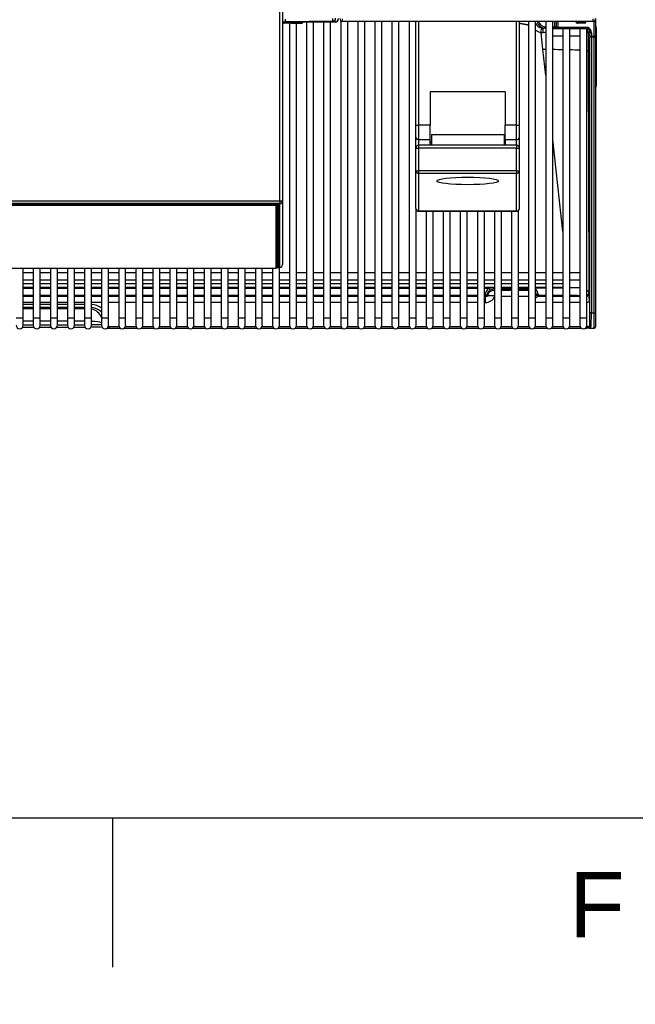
# Model space of a CAD drawing. Header units: millimetres. Extents: x -40 to 419, y 0 to 295.
# Tile 3 of 40: x 100 to 133, y 0 to 53. Entities that reach past the tile are written whole.
import ezdxf
from ezdxf import colors
from ezdxf.entities.mleader import LeaderData, LeaderLine
from ezdxf.math import Vec2, Vec3

# ---------------------------------------------------------------- set-up
doc = ezdxf.new("R2010")
doc.units = ezdxf.units.MM
for name, color, linetype in [('BW4_CTMPLUS_HEER', 7, 'Continuous'), ('Cartouche', 7, 'Continuous'), ('Marges', 7, 'Continuous'), ('Standard', 7, 'Continuous')]:
    doc.layers.add(name, color=color, linetype=linetype)

# ---------------------------------------------------------------- blocks, each defined once
blk = doc.blocks.new('SE3')
at = {"layer": 'BW4_CTMPLUS_HEER', "color": 7, "linetype": 'Continuous'}
for p, q in [((113.971, 43.083), (113.971, 54.928)), ((114.121, 55.123), (114.121, 43.088)), ((117.346, 52.714), (117.346, 52.843)), ((130.771, 52.843), (130.771, 52.714)), ((130.921, 52.864), (130.921, 52.758)), ((114.121, 52.684), (116.944, 52.684)), ((114.691, 52.611), (114.121, 52.611)), ((116.823, 52.731), (114.268, 52.686)), ((114.497, 52.611), (114.497, 36.791)), ((114.872, 36.791), (114.872, 52.612)), ((115.17, 52.684), (115.17, 52.62)), ((115.239, 52.672), (115.17, 52.62)), ((115.239, 52.672), (115.239, 52.684)), ((115.314, 52.684), (115.314, 52.673)), ((116.945, 52.673), (115.314, 52.673)), ((115.414, 52.673), (115.414, 36.791)), ((115.789, 36.791), (115.789, 52.673)), ((116.33, 52.673), (116.33, 36.791)), ((116.705, 36.791), (116.705, 52.673)), ((116.944, 52.684), (116.944, 52.795)), ((117.247, 52.751), (117.247, 36.791)), ((130.771, 52.714), (117.346, 52.714)), ((117.622, 36.791), (117.622, 52.714)), ((118.163, 52.714), (118.163, 36.791)), ((118.538, 36.791), (118.538, 52.714)), ((119.08, 52.714), (119.08, 36.791)), ((119.455, 36.791), (119.455, 52.714)), ((119.996, 52.714), (119.996, 36.791)), ((120.371, 36.791), (120.371, 52.714)), ((120.913, 52.714), (120.913, 36.791)), ((121.283, 47.154), (121.283, 52.714)), ((121.433, 47.148), (121.433, 52.714)), ((126.683, 47.148), (126.683, 52.714)), ((126.833, 47.154), (126.833, 52.714)), ((127.328, 52.714), (127.328, 36.791)), ((127.703, 36.791), (127.703, 52.714)), ((128.031, 52.361), (128.11, 52.354)), ((128.218, 52.354), (128.11, 52.354)), ((128.218, 52.354), (128.218, 52.429)), ((128.218, 52.429), (128.245, 52.429)), ((128.245, 52.354), (128.218, 52.354)), ((128.245, 52.714), (128.245, 36.791)), ((128.62, 36.791), (128.62, 52.714)), ((128.62, 52.429), (128.734, 52.429)), ((128.734, 52.354), (128.62, 52.354)), ((129.161, 52.316), (128.62, 52.316)), ((128.734, 52.429), (128.734, 52.714)), ((128.734, 52.429), (128.809, 52.429)), ((128.734, 52.429), (128.734, 52.354)), ((128.734, 52.354), (128.884, 52.354)), ((128.809, 52.714), (128.809, 52.429)), ((128.809, 52.429), (128.814, 52.429)), ((128.814, 52.429), (128.818, 52.714)), ((128.889, 52.354), (128.884, 52.354)), ((128.893, 52.702), (128.889, 52.401)), ((128.889, 52.354), (128.889, 52.401)), ((128.889, 52.401), (130.4, 52.401)), ((130.4, 52.354), (128.889, 52.354)), ((129.85, 52.702), (128.893, 52.702)), ((129.536, 52.316), (129.161, 52.316)), ((129.161, 52.316), (129.161, 36.791)), ((129.536, 36.791), (129.536, 52.316)), ((130.078, 52.316), (129.536, 52.316)), ((129.976, 52.699), (129.968, 52.672)), ((129.968, 52.672), (130.313, 52.673)), ((130.314, 52.611), (129.968, 52.611)), ((130.453, 52.316), (130.078, 52.316)), ((130.078, 52.316), (130.078, 36.791)), ((130.088, 52.714), (130.088, 52.699)), ((130.313, 52.673), (130.306, 52.699)), ((130.314, 52.709), (130.334, 52.709)), ((130.4, 52.354), (130.4, 52.401)), ((130.846, 52.702), (130.404, 52.702)), ((130.404, 52.702), (130.404, 52.697)), ((130.453, 36.791), (130.453, 52.316)), ((130.846, 52.702), (130.846, 52.734)), ((130.846, 51.921), (130.846, 52.702)), ((130.921, 52.758), (130.877, 52.758)), ((130.921, 52.73), (130.921, 52.758)), ((130.921, 52.73), (130.921, 51.949)), ((130.921, 52.364), (130.952, 52.364)), ((130.952, 52.364), (130.952, 49.258)), ((128.092, 51.201), (127.991, 52.12)), ((128.62, 51.941), (129.161, 51.941)), ((129.536, 51.941), (130.078, 51.941)), ((130.523, 52.129), (130.526, 51.117)), ((130.523, 52.129), (130.621, 52.129)), ((130.618, 37.082), (130.618, 51.864)), ((130.693, 51.864), (130.618, 51.864)), ((130.619, 51.949), (130.621, 52.129)), ((130.693, 51.864), (130.694, 51.921)), ((130.846, 51.864), (130.693, 51.864)), ((130.693, 51.864), (130.693, 37.082)), ((130.696, 52.101), (130.694, 51.921)), ((130.694, 51.921), (130.846, 51.921)), ((130.846, 51.864), (130.846, 51.921)), ((130.846, 51.864), (130.921, 51.864)), ((130.846, 37.082), (130.846, 51.864)), ((130.921, 51.949), (130.921, 51.864)), ((130.921, 51.864), (130.921, 37.082)), ((128.245, 49.806), (128.092, 51.201)), ((130.526, 51.118), (130.517, 51.126)), ((130.526, 51.117), (130.526, 51.118)), ((130.526, 51.117), (130.563, 38.165)), ((130.952, 49.258), (130.921, 49.258)), ((122.048, 48.93), (122.048, 47.148)), ((126.068, 48.93), (122.048, 48.93)), ((126.068, 48.93), (126.068, 47.148)), ((121.283, 46.5), (121.283, 47.154)), ((122.048, 47.148), (121.433, 47.148)), ((121.433, 46.364), (121.433, 47.148)), ((122.048, 46.364), (122.048, 47.148)), ((126.683, 47.148), (126.068, 47.148)), ((126.068, 46.364), (126.068, 47.148)), ((126.683, 46.364), (126.683, 47.148)), ((126.833, 46.5), (126.833, 47.154)), ((121.283, 45.924), (121.283, 46.5)), ((122.108, 46.644), (126.008, 46.644)), ((122.108, 46.644), (122.108, 46.074)), ((126.008, 46.644), (126.008, 46.074)), ((126.833, 45.924), (126.833, 46.5)), ((122.048, 46.364), (121.433, 46.364)), ((121.433, 46.074), (121.433, 46.364)), ((121.433, 45.919), (121.433, 46.074)), ((126.683, 46.074), (121.433, 46.074)), ((122.048, 46.074), (122.048, 46.364)), ((126.683, 46.364), (126.068, 46.364)), ((126.068, 46.364), (126.068, 46.074)), ((126.683, 46.074), (126.683, 46.364)), ((126.683, 46.074), (126.683, 45.919)), ((129.161, 41.438), (128.62, 46.382)), ((121.283, 44.71), (121.283, 45.924)), ((126.683, 45.919), (121.433, 45.919)), ((121.433, 44.705), (121.433, 45.919)), ((126.683, 44.705), (126.683, 45.919)), ((126.833, 44.71), (126.833, 45.924)), ((121.283, 42.683), (121.283, 44.71)), ((126.683, 44.705), (121.433, 44.705)), ((121.433, 44.561), (121.433, 44.705)), ((126.683, 44.561), (121.433, 44.561)), ((121.433, 42.535), (121.433, 44.561)), ((126.683, 44.705), (126.683, 44.561)), ((126.683, 42.535), (126.683, 44.561)), ((126.833, 42.683), (126.833, 44.71)), ((72.271, 43.083), (113.971, 43.083)), ((113.971, 42.939), (72.271, 42.939)), ((72.383, 42.934), (113.859, 42.934)), ((72.466, 42.927), (113.776, 42.927)), ((113.776, 42.843), (72.466, 42.843)), ((113.776, 42.927), (113.776, 42.934)), ((113.776, 42.927), (113.813, 42.885)), ((113.813, 42.885), (113.776, 42.843)), ((113.776, 39.472), (113.776, 42.843)), ((113.813, 42.885), (113.851, 42.917)), ((113.851, 42.934), (113.851, 42.917)), ((113.851, 42.917), (113.851, 39.546)), ((113.852, 40.027), (113.852, 42.934)), ((113.897, 42.949), (113.897, 39.983)), ((113.904, 39.578), (113.904, 42.967)), ((113.949, 42.923), (113.949, 39.535)), ((113.971, 43.083), (113.971, 42.939)), ((113.971, 39.521), (113.971, 42.939)), ((114.121, 43.088), (114.121, 39.67)), ((121.288, 36.791), (121.288, 42.647)), ((126.683, 42.535), (121.433, 42.535)), ((121.433, 42.535), (121.433, 42.533)), ((121.433, 42.533), (126.683, 42.533)), ((121.829, 42.533), (121.829, 36.791)), ((122.204, 36.791), (122.204, 42.533)), ((122.746, 42.533), (122.746, 36.791)), ((123.121, 36.791), (123.121, 42.533)), ((123.662, 42.533), (123.662, 36.791)), ((124.037, 36.791), (124.037, 42.533)), ((124.579, 42.533), (124.579, 36.791)), ((124.954, 36.791), (124.954, 42.533)), ((125.495, 42.533), (125.495, 36.791)), ((125.87, 36.791), (125.87, 42.533)), ((126.412, 42.533), (126.412, 36.791)), ((126.683, 42.533), (126.683, 42.535)), ((126.787, 36.791), (126.787, 42.575)), ((113.851, 40.027), (113.852, 40.027)), ((113.852, 39.977), (113.851, 39.977)), ((113.852, 39.977), (113.852, 40.027)), ((113.859, 39.573), (113.852, 39.977)), ((113.897, 39.983), (113.904, 39.578)), ((72.466, 39.472), (113.776, 39.472)), ((100.208, 36.791), (100.208, 39.472)), ((100.75, 39.221), (100.208, 39.221)), ((100.75, 39.472), (100.75, 36.791)), ((101.125, 36.791), (101.125, 39.472)), ((101.666, 39.221), (101.125, 39.221)), ((101.666, 39.472), (101.666, 36.791)), ((102.041, 36.791), (102.041, 39.472)), ((102.583, 39.221), (102.041, 39.221)), ((102.583, 39.472), (102.583, 36.791)), ((102.958, 36.791), (102.958, 39.472)), ((103.499, 39.221), (102.958, 39.221)), ((103.499, 39.472), (103.499, 36.791)), ((103.874, 36.791), (103.874, 39.472)), ((104.416, 39.221), (103.874, 39.221)), ((104.416, 39.472), (104.416, 36.791)), ((104.791, 36.791), (104.791, 39.472)), ((105.332, 39.221), (104.791, 39.221)), ((105.332, 39.472), (105.332, 36.791)), ((105.707, 36.791), (105.707, 39.472)), ((106.249, 39.221), (105.707, 39.221)), ((106.249, 39.472), (106.249, 36.791)), ((106.624, 36.791), (106.624, 39.472)), ((107.165, 39.221), (106.624, 39.221)), ((107.165, 39.472), (107.165, 36.791)), ((107.54, 36.791), (107.54, 39.472)), ((108.082, 39.221), (107.54, 39.221)), ((108.082, 39.472), (108.082, 36.791)), ((108.457, 36.791), (108.457, 39.472)), ((108.998, 39.221), (108.457, 39.221)), ((108.998, 39.472), (108.998, 36.791)), ((109.373, 36.791), (109.373, 39.472)), ((109.915, 39.221), (109.373, 39.221)), ((109.915, 39.472), (109.915, 36.791)), ((110.29, 36.791), (110.29, 39.472)), ((110.831, 39.221), (110.29, 39.221)), ((110.831, 39.472), (110.831, 36.791)), ((111.206, 36.791), (111.206, 39.472)), ((111.748, 39.221), (111.206, 39.221)), ((111.748, 39.472), (111.748, 36.791)), ((112.123, 36.791), (112.123, 39.472)), ((112.664, 39.221), (112.123, 39.221)), ((112.664, 39.472), (112.664, 36.791)), ((113.039, 36.791), (113.039, 39.472)), ((113.581, 39.221), (113.039, 39.221)), ((113.581, 39.472), (113.581, 36.791)), ((113.813, 39.505), (113.776, 39.472)), ((113.851, 39.546), (113.813, 39.505)), ((113.827, 39.52), (113.971, 39.52)), ((113.828, 39.521), (113.971, 39.521)), ((113.859, 39.524), (113.83, 39.524)), ((113.851, 39.573), (113.859, 39.573)), ((113.859, 39.524), (113.859, 39.573)), ((113.956, 36.791), (113.956, 39.52)), ((114.497, 39.221), (113.956, 39.221)), ((113.971, 39.52), (113.971, 39.521)), ((115.414, 39.221), (114.872, 39.221)), ((116.33, 39.221), (115.789, 39.221)), ((117.247, 39.221), (116.705, 39.221)), ((118.163, 39.221), (117.622, 39.221)), ((119.08, 39.221), (118.538, 39.221)), ((119.996, 39.221), (119.455, 39.221)), ((120.913, 39.221), (120.371, 39.221)), ((121.829, 39.221), (121.288, 39.221)), ((122.746, 39.221), (122.204, 39.221)), ((123.662, 39.221), (123.121, 39.221)), ((124.579, 39.221), (124.037, 39.221)), ((125.495, 39.221), (124.954, 39.221)), ((126.412, 39.221), (125.87, 39.221)), ((127.328, 39.221), (126.787, 39.221)), ((128.245, 39.221), (127.703, 39.221)), ((129.161, 39.221), (128.62, 39.221)), ((130.078, 39.221), (129.536, 39.221)), ((100.208, 38.846), (100.75, 38.846)), ((100.208, 38.654), (100.75, 38.654)), ((100.75, 38.646), (100.208, 38.646)), ((101.125, 38.846), (101.666, 38.846)), ((101.125, 38.654), (101.666, 38.654)), ((101.666, 38.646), (101.125, 38.646)), ((102.041, 38.846), (102.583, 38.846)), ((102.041, 38.654), (102.583, 38.654)), ((102.583, 38.646), (102.041, 38.646)), ((102.958, 38.846), (103.499, 38.846)), ((102.958, 38.654), (103.499, 38.654)), ((103.499, 38.646), (102.958, 38.646)), ((103.874, 38.846), (104.416, 38.846)), ((103.874, 38.654), (104.416, 38.654)), ((104.416, 38.646), (103.874, 38.646)), ((104.791, 38.846), (105.332, 38.846)), ((104.791, 38.654), (105.332, 38.654)), ((105.332, 38.646), (104.791, 38.646)), ((105.707, 38.846), (106.249, 38.846)), ((105.707, 38.654), (106.249, 38.654)), ((106.249, 38.646), (105.707, 38.646)), ((106.624, 38.846), (107.165, 38.846)), ((106.624, 38.654), (107.165, 38.654)), ((107.165, 38.646), (106.624, 38.646)), ((107.54, 38.846), (108.082, 38.846)), ((107.54, 38.654), (108.082, 38.654)), ((108.082, 38.646), (107.54, 38.646)), ((108.457, 38.846), (108.998, 38.846)), ((108.457, 38.654), (108.998, 38.654)), ((108.998, 38.646), (108.457, 38.646)), ((109.373, 38.846), (109.915, 38.846)), ((109.373, 38.654), (109.915, 38.654)), ((109.915, 38.646), (109.373, 38.646)), ((110.29, 38.846), (110.831, 38.846)), ((110.29, 38.654), (110.831, 38.654)), ((110.831, 38.646), (110.29, 38.646)), ((111.206, 38.846), (111.748, 38.846)), ((111.206, 38.654), (111.748, 38.654)), ((111.748, 38.646), (111.206, 38.646)), ((112.123, 38.846), (112.664, 38.846)), ((112.123, 38.654), (112.664, 38.654)), ((112.664, 38.646), (112.123, 38.646)), ((113.039, 38.846), (113.581, 38.846)), ((113.039, 38.654), (113.581, 38.654)), ((113.581, 38.646), (113.039, 38.646)), ((113.956, 38.846), (114.497, 38.846)), ((113.956, 38.654), (114.497, 38.654)), ((114.497, 38.646), (113.956, 38.646)), ((114.872, 38.846), (115.414, 38.846)), ((114.872, 38.654), (115.414, 38.654)), ((115.414, 38.646), (114.872, 38.646)), ((115.789, 38.846), (116.33, 38.846)), ((115.789, 38.654), (116.33, 38.654)), ((116.33, 38.646), (115.789, 38.646)), ((116.705, 38.846), (117.247, 38.846)), ((116.705, 38.654), (117.247, 38.654)), ((117.247, 38.646), (116.705, 38.646)), ((117.622, 38.846), (118.163, 38.846)), ((117.622, 38.654), (118.163, 38.654)), ((118.163, 38.646), (117.622, 38.646)), ((118.538, 38.846), (119.08, 38.846)), ((118.538, 38.654), (119.08, 38.654)), ((119.08, 38.646), (118.538, 38.646)), ((119.455, 38.846), (119.996, 38.846)), ((119.455, 38.654), (119.996, 38.654)), ((119.996, 38.646), (119.455, 38.646)), ((120.371, 38.846), (120.913, 38.846)), ((120.371, 38.654), (120.913, 38.654)), ((120.913, 38.646), (120.371, 38.646)), ((121.288, 38.846), (121.829, 38.846)), ((121.288, 38.654), (121.829, 38.654)), ((121.829, 38.646), (121.288, 38.646)), ((122.204, 38.846), (122.746, 38.846)), ((122.204, 38.654), (122.746, 38.654)), ((122.746, 38.646), (122.204, 38.646)), ((123.121, 38.846), (123.662, 38.846)), ((123.121, 38.654), (123.662, 38.654)), ((123.662, 38.646), (123.121, 38.646)), ((124.037, 38.846), (124.579, 38.846)), ((124.037, 38.654), (124.579, 38.654)), ((124.579, 38.646), (124.037, 38.646)), ((124.954, 38.846), (125.495, 38.846)), ((124.954, 38.654), (125.495, 38.654)), ((125.495, 38.646), (124.954, 38.646)), ((125.87, 38.846), (126.412, 38.846)), ((125.87, 38.654), (126.412, 38.654)), ((126.412, 38.646), (125.87, 38.646)), ((126.787, 38.846), (127.328, 38.846)), ((126.787, 38.654), (127.328, 38.654)), ((127.328, 38.646), (126.787, 38.646)), ((127.703, 38.846), (128.245, 38.846)), ((127.703, 38.654), (128.245, 38.654)), ((128.245, 38.646), (127.703, 38.646)), ((128.62, 38.846), (129.161, 38.846)), ((128.62, 38.654), (129.161, 38.654)), ((129.161, 38.646), (128.62, 38.646)), ((129.536, 38.846), (130.078, 38.846)), ((100.208, 38.465), (100.75, 38.465)), ((100.208, 38.449), (100.75, 38.449)), ((100.208, 38.407), (100.75, 38.407)), ((101.125, 38.465), (101.666, 38.465)), ((101.125, 38.449), (101.666, 38.449)), ((101.125, 38.407), (101.666, 38.407)), ((102.041, 38.465), (102.583, 38.465)), ((102.041, 38.449), (102.583, 38.449)), ((102.041, 38.407), (102.583, 38.407)), ((102.958, 38.465), (103.499, 38.465)), ((102.958, 38.449), (103.499, 38.449)), ((102.958, 38.407), (103.499, 38.407)), ((103.874, 38.465), (104.416, 38.465)), ((103.874, 38.449), (104.416, 38.449)), ((103.874, 38.407), (104.416, 38.407)), ((104.791, 38.465), (105.332, 38.465)), ((104.791, 38.449), (105.332, 38.449)), ((104.791, 38.407), (105.332, 38.407)), ((105.707, 38.465), (106.249, 38.465)), ((105.707, 38.449), (106.249, 38.449)), ((105.707, 38.407), (106.249, 38.407)), ((106.624, 38.465), (107.165, 38.465)), ((106.624, 38.449), (107.165, 38.449)), ((106.624, 38.407), (107.165, 38.407)), ((107.54, 38.465), (108.082, 38.465)), ((107.54, 38.449), (108.082, 38.449)), ((107.54, 38.407), (108.082, 38.407)), ((108.457, 38.465), (108.998, 38.465)), ((108.457, 38.449), (108.998, 38.449)), ((108.457, 38.407), (108.998, 38.407)), ((109.373, 38.465), (109.915, 38.465)), ((109.373, 38.449), (109.915, 38.449)), ((109.373, 38.407), (109.915, 38.407)), ((110.29, 38.465), (110.831, 38.465)), ((110.29, 38.449), (110.831, 38.449)), ((110.29, 38.407), (110.831, 38.407)), ((111.206, 38.465), (111.748, 38.465)), ((111.206, 38.449), (111.748, 38.449)), ((111.206, 38.407), (111.748, 38.407)), ((112.123, 38.465), (112.664, 38.465)), ((112.123, 38.449), (112.664, 38.449)), ((112.123, 38.407), (112.664, 38.407)), ((113.039, 38.465), (113.581, 38.465)), ((113.039, 38.449), (113.581, 38.449)), ((113.039, 38.407), (113.581, 38.407)), ((113.956, 38.465), (114.497, 38.465)), ((113.956, 38.449), (114.497, 38.449)), ((113.956, 38.407), (114.497, 38.407)), ((114.872, 38.465), (115.414, 38.465)), ((114.872, 38.449), (115.414, 38.449)), ((114.872, 38.407), (115.414, 38.407)), ((115.789, 38.465), (116.33, 38.465)), ((115.789, 38.449), (116.33, 38.449)), ((115.789, 38.407), (116.33, 38.407)), ((116.705, 38.465), (117.247, 38.465)), ((116.705, 38.449), (117.247, 38.449)), ((116.705, 38.407), (117.247, 38.407)), ((117.622, 38.465), (118.163, 38.465)), ((117.622, 38.449), (118.163, 38.449)), ((117.622, 38.407), (118.163, 38.407)), ((118.538, 38.465), (119.08, 38.465)), ((118.538, 38.449), (119.08, 38.449)), ((118.538, 38.407), (119.08, 38.407)), ((119.455, 38.465), (119.996, 38.465)), ((119.455, 38.449), (119.996, 38.449)), ((119.455, 38.407), (119.996, 38.407)), ((120.371, 38.465), (120.913, 38.465)), ((120.371, 38.449), (120.913, 38.449)), ((120.371, 38.407), (120.913, 38.407)), ((121.288, 38.465), (121.829, 38.465)), ((121.288, 38.449), (121.829, 38.449)), ((121.288, 38.407), (121.829, 38.407)), ((122.204, 38.465), (122.746, 38.465)), ((122.204, 38.449), (122.746, 38.449)), ((122.204, 38.407), (122.746, 38.407)), ((123.121, 38.465), (123.662, 38.465)), ((123.121, 38.449), (123.662, 38.449)), ((123.121, 38.407), (123.662, 38.407)), ((124.037, 38.465), (124.579, 38.465)), ((124.037, 38.449), (124.579, 38.449)), ((124.037, 38.407), (124.579, 38.407)), ((124.954, 38.465), (125.495, 38.465)), ((124.954, 38.449), (125.485, 38.449)), ((124.954, 38.407), (125.187, 38.407)), ((125.103, 38.091), (125.112, 38.06)), ((125.187, 38.407), (125.485, 38.449)), ((125.485, 38.449), (125.495, 38.449)), ((125.485, 38.449), (125.495, 38.449)), ((125.495, 38.359), (125.485, 38.359)), ((125.485, 38.359), (125.495, 38.323)), ((125.87, 38.465), (126.412, 38.465)), ((125.87, 38.449), (126.412, 38.449)), ((125.87, 38.449), (126.412, 38.449)), ((126.412, 38.359), (125.87, 38.359)), ((125.87, 38.291), (126.412, 38.291)), ((126.787, 38.465), (127.328, 38.465)), ((126.787, 38.449), (127.328, 38.449)), ((126.787, 38.449), (127.328, 38.449)), ((127.328, 38.359), (126.787, 38.359)), ((126.787, 38.291), (127.328, 38.291)), ((127.703, 38.465), (128.245, 38.465)), ((127.703, 38.449), (128.245, 38.449)), ((128.245, 38.407), (127.703, 38.407)), ((127.73, 38.06), (127.739, 38.091)), ((128.62, 38.465), (129.161, 38.465)), ((128.62, 38.449), (129.161, 38.449)), ((129.161, 38.407), (128.62, 38.407)), ((130.563, 38.165), (130.568, 38.119)), ((100.75, 38.014), (100.208, 38.014)), ((100.208, 37.97), (100.75, 37.97)), ((100.75, 37.641), (100.208, 37.641)), ((100.208, 37.542), (100.75, 37.542)), ((101.666, 38.014), (101.125, 38.014)), ((101.125, 37.97), (101.666, 37.97)), ((101.666, 37.641), (101.125, 37.641)), ((101.125, 37.542), (101.666, 37.542)), ((102.583, 38.014), (102.041, 38.014)), ((102.041, 37.97), (102.583, 37.97)), ((102.583, 37.641), (102.041, 37.641)), ((102.041, 37.542), (102.583, 37.542)), ((103.499, 38.014), (102.958, 38.014)), ((102.958, 37.97), (103.499, 37.97)), ((103.499, 37.641), (102.958, 37.641)), ((102.958, 37.542), (103.499, 37.542)), ((104.416, 38.014), (103.874, 38.014)), ((103.874, 37.97), (104.416, 37.97)), ((104.416, 37.641), (103.874, 37.641)), ((105.332, 38.014), (104.791, 38.014)), ((104.791, 37.97), (105.332, 37.97)), ((105.332, 37.641), (104.791, 37.641)), ((106.249, 38.014), (105.707, 38.014)), ((105.707, 37.97), (106.249, 37.97)), ((106.249, 37.641), (105.707, 37.641)), ((107.165, 38.014), (106.624, 38.014)), ((106.624, 37.97), (107.165, 37.97)), ((107.165, 37.641), (106.624, 37.641)), ((108.082, 38.014), (107.54, 38.014)), ((107.54, 37.97), (108.082, 37.97)), ((108.082, 37.641), (107.54, 37.641)), ((108.998, 38.014), (108.457, 38.014)), ((108.457, 37.97), (108.998, 37.97)), ((108.998, 37.641), (108.457, 37.641)), ((109.915, 38.014), (109.373, 38.014)), ((109.373, 37.97), (109.915, 37.97)), ((109.915, 37.641), (109.373, 37.641)), ((110.831, 38.014), (110.29, 38.014)), ((110.29, 37.97), (110.831, 37.97)), ((110.831, 37.641), (110.29, 37.641)), ((111.748, 38.014), (111.206, 38.014)), ((111.206, 37.97), (111.748, 37.97)), ((111.748, 37.641), (111.206, 37.641)), ((112.664, 38.014), (112.123, 38.014)), ((112.123, 37.97), (112.664, 37.97)), ((112.664, 37.641), (112.123, 37.641)), ((113.581, 38.014), (113.039, 38.014)), ((113.039, 37.97), (113.581, 37.97)), ((113.581, 37.641), (113.039, 37.641)), ((114.497, 38.014), (113.956, 38.014)), ((113.956, 37.97), (114.497, 37.97)), ((114.497, 37.641), (113.956, 37.641)), ((115.414, 38.014), (114.872, 38.014)), ((114.872, 37.97), (115.414, 37.97)), ((115.414, 37.641), (114.872, 37.641)), ((116.33, 38.014), (115.789, 38.014)), ((115.789, 37.97), (116.33, 37.97)), ((116.33, 37.641), (115.789, 37.641)), ((117.247, 38.014), (116.705, 38.014)), ((116.705, 37.97), (117.247, 37.97)), ((117.247, 37.641), (116.705, 37.641)), ((118.163, 38.014), (117.622, 38.014)), ((117.622, 37.97), (118.163, 37.97)), ((118.163, 37.641), (117.622, 37.641)), ((119.08, 38.014), (118.538, 38.014)), ((118.538, 37.97), (119.08, 37.97)), ((119.08, 37.641), (118.538, 37.641)), ((119.996, 38.014), (119.455, 38.014)), ((119.455, 37.97), (119.996, 37.97)), ((119.996, 37.641), (119.455, 37.641)), ((120.913, 38.014), (120.371, 38.014)), ((120.371, 37.97), (120.913, 37.97)), ((120.913, 37.641), (120.371, 37.641)), ((121.829, 38.014), (121.288, 38.014)), ((121.288, 37.97), (121.829, 37.97)), ((121.829, 37.641), (121.288, 37.641)), ((122.746, 38.014), (122.204, 38.014)), ((122.204, 37.97), (122.746, 37.97)), ((122.746, 37.641), (122.204, 37.641)), ((123.662, 38.014), (123.121, 38.014)), ((123.121, 37.97), (123.662, 37.97)), ((123.662, 37.641), (123.121, 37.641)), ((124.579, 38.014), (124.037, 38.014)), ((124.037, 37.97), (124.579, 37.97)), ((124.579, 37.641), (124.037, 37.641)), ((124.972, 38.014), (124.954, 38.014)), ((124.954, 37.97), (124.996, 37.97)), ((124.996, 37.641), (124.954, 37.641)), ((124.981, 37.983), (124.972, 38.014)), ((124.996, 37.97), (124.996, 37.641)), ((126.412, 37.961), (125.87, 37.961)), ((127.328, 37.961), (126.787, 37.961)), ((128.245, 37.64), (127.703, 37.64)), ((127.846, 37.97), (128.245, 37.97)), ((127.87, 38.014), (127.861, 37.983)), ((128.245, 38.014), (127.87, 38.014)), ((129.161, 38.014), (128.62, 38.014)), ((128.62, 37.97), (129.161, 37.97)), ((129.161, 37.64), (128.62, 37.64)), ((129.536, 37.97), (130.078, 37.97)), ((130.078, 37.64), (129.536, 37.64)), ((130.586, 37.679), (130.598, 36.353)), ((100.75, 37.362), (100.208, 37.362)), ((100.208, 37.319), (100.75, 37.319)), ((101.666, 37.362), (101.125, 37.362)), ((101.125, 37.319), (101.666, 37.319)), ((102.583, 37.362), (102.041, 37.362)), ((102.041, 37.319), (102.583, 37.319)), ((103.499, 37.362), (102.958, 37.362)), ((102.958, 37.319), (103.499, 37.319)), ((130.693, 37.082), (130.618, 37.082)), ((130.693, 37.082), (130.846, 37.082)), ((130.846, 37.082), (130.921, 37.082)), ((130.846, 36.257), (130.846, 37.082)), ((130.921, 37.082), (130.921, 36.332)), ((100.208, 36.791), (99.833, 36.791)), ((100.208, 36.416), (100.208, 36.791)), ((100.75, 36.63), (100.208, 36.63)), ((100.208, 36.446), (100.75, 36.446)), ((101.125, 36.791), (100.75, 36.791)), ((100.75, 36.791), (100.75, 36.416)), ((101.125, 36.416), (101.125, 36.791)), ((101.666, 36.63), (101.125, 36.63)), ((101.125, 36.446), (101.666, 36.446)), ((102.041, 36.791), (101.666, 36.791)), ((101.666, 36.791), (101.666, 36.416)), ((102.041, 36.416), (102.041, 36.791)), ((102.583, 36.63), (102.041, 36.63)), ((102.041, 36.446), (102.583, 36.446)), ((102.958, 36.791), (102.583, 36.791)), ((102.583, 36.791), (102.583, 36.416)), ((102.958, 36.416), (102.958, 36.791)), ((103.499, 36.63), (102.958, 36.63)), ((102.958, 36.446), (103.499, 36.446)), ((103.874, 36.791), (103.499, 36.791)), ((103.499, 36.791), (103.499, 36.416)), ((103.874, 36.416), (103.874, 36.791)), ((104.791, 36.791), (104.416, 36.791)), ((104.416, 36.791), (104.416, 36.416)), ((104.791, 36.416), (104.791, 36.791)), ((105.707, 36.791), (105.332, 36.791)), ((105.332, 36.791), (105.332, 36.416)), ((105.707, 36.416), (105.707, 36.791)), ((106.624, 36.791), (106.249, 36.791)), ((106.249, 36.791), (106.249, 36.416)), ((106.624, 36.416), (106.624, 36.791)), ((107.54, 36.791), (107.165, 36.791)), ((107.165, 36.791), (107.165, 36.416)), ((107.54, 36.416), (107.54, 36.791)), ((108.457, 36.791), (108.082, 36.791)), ((108.082, 36.791), (108.082, 36.416)), ((108.457, 36.416), (108.457, 36.791)), ((109.373, 36.791), (108.998, 36.791)), ((108.998, 36.791), (108.998, 36.416)), ((109.373, 36.416), (109.373, 36.791)), ((110.29, 36.791), (109.915, 36.791)), ((109.915, 36.791), (109.915, 36.416)), ((110.29, 36.416), (110.29, 36.791)), ((111.206, 36.791), (110.831, 36.791)), ((110.831, 36.791), (110.831, 36.416)), ((111.206, 36.416), (111.206, 36.791)), ((112.123, 36.791), (111.748, 36.791)), ((111.748, 36.791), (111.748, 36.416)), ((112.123, 36.416), (112.123, 36.791)), ((113.039, 36.791), (112.664, 36.791)), ((112.664, 36.791), (112.664, 36.416)), ((113.039, 36.416), (113.039, 36.791)), ((113.956, 36.791), (113.581, 36.791)), ((113.581, 36.791), (113.581, 36.416)), ((113.956, 36.416), (113.956, 36.791)), ((114.872, 36.791), (114.497, 36.791)), ((114.497, 36.791), (114.497, 36.416)), ((114.872, 36.416), (114.872, 36.791)), ((115.789, 36.791), (115.414, 36.791)), ((115.414, 36.791), (115.414, 36.416)), ((115.789, 36.416), (115.789, 36.791)), ((116.705, 36.791), (116.33, 36.791)), ((116.33, 36.791), (116.33, 36.416)), ((116.705, 36.416), (116.705, 36.791)), ((117.622, 36.791), (117.247, 36.791)), ((117.247, 36.791), (117.247, 36.416)), ((117.622, 36.416), (117.622, 36.791)), ((118.538, 36.791), (118.163, 36.791)), ((118.163, 36.791), (118.163, 36.416)), ((118.538, 36.416), (118.538, 36.791)), ((119.455, 36.791), (119.08, 36.791)), ((119.08, 36.791), (119.08, 36.416)), ((119.455, 36.416), (119.455, 36.791)), ((120.371, 36.791), (119.996, 36.791)), ((119.996, 36.791), (119.996, 36.416)), ((120.371, 36.416), (120.371, 36.791)), ((121.288, 36.791), (120.913, 36.791)), ((120.913, 36.791), (120.913, 36.416)), ((121.288, 36.416), (121.288, 36.791)), ((122.204, 36.791), (121.829, 36.791)), ((121.829, 36.791), (121.829, 36.416)), ((122.204, 36.416), (122.204, 36.791)), ((123.121, 36.791), (122.746, 36.791)), ((122.746, 36.791), (122.746, 36.416)), ((123.121, 36.416), (123.121, 36.791)), ((124.037, 36.791), (123.662, 36.791)), ((123.662, 36.791), (123.662, 36.416)), ((124.037, 36.416), (124.037, 36.791)), ((124.954, 36.791), (124.579, 36.791)), ((124.579, 36.791), (124.579, 36.416)), ((124.954, 36.416), (124.954, 36.791)), ((125.87, 36.791), (125.495, 36.791)), ((125.495, 36.791), (125.495, 36.416)), ((125.87, 36.416), (125.87, 36.791)), ((126.787, 36.791), (126.412, 36.791)), ((126.412, 36.791), (126.412, 36.416)), ((126.787, 36.416), (126.787, 36.791)), ((127.703, 36.791), (127.328, 36.791)), ((127.328, 36.791), (127.328, 36.416)), ((127.703, 36.416), (127.703, 36.791)), ((128.62, 36.791), (128.245, 36.791)), ((128.245, 36.791), (128.245, 36.416)), ((128.62, 36.416), (128.62, 36.791)), ((129.536, 36.791), (129.161, 36.791)), ((129.161, 36.791), (129.161, 36.416)), ((129.536, 36.416), (129.536, 36.791)), ((130.453, 36.791), (130.078, 36.791)), ((130.078, 36.791), (130.078, 36.416)), ((130.453, 36.416), (130.453, 36.791)), ((100.183, 36.322), (100.775, 36.322)), ((101.099, 36.322), (101.692, 36.322)), ((102.016, 36.322), (102.608, 36.322)), ((102.932, 36.322), (103.525, 36.322)), ((104.72, 36.27), (104.791, 36.26)), ((104.772, 36.264), (104.813, 36.258)), ((104.787, 36.38), (104.791, 36.356)), ((104.813, 36.353), (105.343, 36.353)), ((104.813, 36.258), (104.813, 36.353)), ((104.813, 36.258), (105.419, 36.258)), ((105.621, 36.258), (106.335, 36.258)), ((105.696, 36.353), (106.26, 36.353)), ((106.537, 36.258), (107.252, 36.258)), ((106.613, 36.353), (107.176, 36.353)), ((107.454, 36.258), (108.168, 36.258)), ((107.529, 36.353), (108.093, 36.353)), ((108.37, 36.258), (109.085, 36.258)), ((108.446, 36.353), (109.009, 36.353)), ((109.287, 36.258), (110.001, 36.258)), ((109.362, 36.353), (109.926, 36.353)), ((110.203, 36.258), (110.918, 36.258)), ((110.279, 36.353), (110.842, 36.353)), ((111.12, 36.258), (111.834, 36.258)), ((111.195, 36.353), (111.759, 36.353)), ((112.036, 36.258), (112.751, 36.258)), ((112.112, 36.353), (112.675, 36.353)), ((112.953, 36.258), (113.667, 36.258)), ((113.028, 36.353), (113.592, 36.353)), ((113.869, 36.258), (114.584, 36.258)), ((113.945, 36.353), (114.508, 36.353)), ((114.786, 36.258), (115.5, 36.258)), ((114.861, 36.353), (115.425, 36.353)), ((115.702, 36.258), (116.417, 36.258)), ((115.778, 36.353), (116.341, 36.353)), ((116.619, 36.258), (117.333, 36.258)), ((116.694, 36.353), (117.258, 36.353)), ((117.535, 36.258), (118.25, 36.258)), ((117.611, 36.353), (118.174, 36.353)), ((118.452, 36.258), (119.166, 36.258)), ((118.527, 36.353), (119.091, 36.353)), ((119.368, 36.258), (120.083, 36.258)), ((119.444, 36.353), (120.007, 36.353)), ((120.285, 36.258), (120.999, 36.258)), ((120.36, 36.353), (120.924, 36.353)), ((121.201, 36.258), (121.916, 36.258)), ((121.277, 36.353), (121.84, 36.353)), ((122.118, 36.258), (122.832, 36.258)), ((122.193, 36.353), (122.757, 36.353)), ((123.034, 36.258), (123.749, 36.258)), ((123.11, 36.353), (123.673, 36.353)), ((123.951, 36.258), (124.665, 36.258)), ((124.026, 36.353), (124.59, 36.353)), ((124.867, 36.258), (125.582, 36.258)), ((124.943, 36.353), (125.506, 36.353)), ((125.784, 36.258), (126.498, 36.258)), ((125.859, 36.353), (126.423, 36.353)), ((126.7, 36.258), (127.415, 36.258)), ((126.776, 36.353), (127.339, 36.353)), ((127.617, 36.258), (128.331, 36.258)), ((127.692, 36.353), (128.256, 36.353)), ((128.533, 36.258), (129.248, 36.258)), ((128.609, 36.353), (129.172, 36.353)), ((129.45, 36.258), (130.164, 36.258)), ((129.525, 36.353), (130.089, 36.353)), ((130.366, 36.258), (130.448, 36.258)), ((130.442, 36.353), (130.448, 36.353)), ((130.448, 36.353), (130.448, 36.373)), ((130.448, 36.258), (130.448, 36.353)), ((130.575, 36.257), (130.846, 36.257))]:
    blk.add_line(p, q, dxfattribs=at)
for centre, radius, start, end in [((116.571, 52.756), 2.304, 178.2647, 181.7353), ((116.821, 52.881), 0.15, 271, 0), ((116.944, 52.861), 0.177, 270, 0), ((117.346, 52.864), 0.15, 180, 270), ((130.771, 52.864), 0.15, 270, 0), ((114.271, 52.536), 0.15, 91, 180), ((114.778, 53.846), 1.239, 249.5538, 265.9756), ((128.11, 52.807), 0.453, 206.029, 259.9145), ((128.218, 52.804), 0.45, 191.6797, 270.0083), ((129.968, 52.749), 0.0773, 196.2801, 270.1978), ((129.975, 52.774), 0.0747, 233.9095, 270.3644), ((129.788, 52.964), 0.3, 300.3218, 303.3842), ((130.306, 52.744), 0.0445, 269.6532, 309.2977), ((130.315, 52.717), 0.0444, 267.9806, 356.159), ((130.401, 52.134), 0.22, 358.7185, 90.2528), ((130.652, 52.364), 0.3, 0, 26.1591), ((128.111, 52.818), 0.708, 260.2893, 270.15), ((129.449, -499.046), 551.157, 90.12513, 90.13887), ((130.241, 54.212), 2.103, 275.9177, 277.7288), ((128.101, -16.732), 67.933, 89.87825, 90.0072), ((128.101, -16.732), 67.933, 89.10437, 89.56141), ((128.101, -16.732), 67.933, 88.3308, 88.78606), ((130.253, 50.273), 0.893, 72.7855, 76.9222), ((130.649, 49.258), 0.302, 334.3951, 359.9817), ((121.433, 45.924), 0.15, 90, 180), ((126.683, 45.924), 0.15, 0, 90), ((113.948, 42.968), 0.0448, 181.2203, 270.2082), ((121.433, 42.683), 0.15, 180, 270), ((126.683, 42.683), 0.15, 270, 0), ((113.971, 39.67), 0.15, 270, 0), ((113.948, 39.579), 0.0448, 181.2233, 270.2053), ((125.665, 37.89), 0.705, 132.7471, 169.799), ((125.487, 37.925), 0.434, 90.2635, 121.2507), ((127.173, 37.888), 0.708, 10.3034, 41.0934), ((129.794, 28.398), 10.029, 88.355, 91.4713), ((130.422, 38.174), 0.141, 280.9754, 356.5507), ((130.418, 38.121), 0.15, 283.7841, 359.394), ((130.418, 38.12), 0.15, 283.5869, 359.6242), ((126.685, 37.742), 3.901, 359.0668, 5.5428), ((125.014, 38.177), 0.537, 268.0714, 336.1816), ((129.506, 28.557), 9.458, 86.501, 89.8165), ((103.855, 36.629), 0.735, 39.3482, 88.4067), ((119.787, 36.953), 10.907, 356.4612, 0.6761), ((103.839, 23.841), 12.606, 87.351, 89.8334), ((100.021, 36.416), 0.188, 180, 0), ((100.937, 36.416), 0.188, 180, 0), ((101.854, 36.416), 0.188, 180, 0), ((102.77, 36.416), 0.188, 180, 0), ((103.687, 36.416), 0.188, 180, 0), ((104.603, 36.416), 0.188, 180, 0), ((104.833, 36.46), 0.205, 240.6578, 252.796), ((105.52, 36.416), 0.188, 180, 0), ((106.436, 36.416), 0.188, 180, 0), ((107.353, 36.416), 0.188, 180, 0), ((108.269, 36.416), 0.188, 180, 0), ((109.186, 36.416), 0.188, 180, 0), ((110.102, 36.416), 0.188, 180, 0), ((111.019, 36.416), 0.188, 180, 0), ((111.935, 36.416), 0.188, 180, 0), ((112.852, 36.416), 0.188, 180, 0), ((113.768, 36.416), 0.188, 180, 0), ((114.685, 36.416), 0.188, 180, 0), ((115.601, 36.416), 0.188, 180, 0), ((116.518, 36.416), 0.188, 180, 0), ((117.434, 36.416), 0.188, 180, 0), ((118.351, 36.416), 0.188, 180, 0), ((119.267, 36.416), 0.188, 180, 0), ((120.184, 36.416), 0.188, 180, 0), ((121.1, 36.416), 0.188, 180, 0), ((122.017, 36.416), 0.188, 180, 0), ((122.933, 36.416), 0.188, 180, 0), ((123.85, 36.416), 0.188, 180, 0), ((124.766, 36.416), 0.188, 180, 0), ((125.683, 36.416), 0.188, 180, 0), ((126.599, 36.416), 0.188, 180, 0), ((127.516, 36.416), 0.188, 180, 0), ((128.432, 36.416), 0.188, 180, 0), ((129.349, 36.416), 0.188, 180, 0), ((130.265, 36.416), 0.188, 180, 0), ((130.846, 36.332), 0.075, 270, 0)]:
    blk.add_arc(centre, radius, start, end, dxfattribs=at)
for centre, major_axis, ratio, start_param, end_param in [((116.821, 52.881), (0.003, -0.15), 0.016272, 0, 1.500699), ((116.945, 52.853), (-0.144, 0.108), 0.999762, 2.21439, 3.784958), ((114.345, 52.62), (0.825, 0), 0.013091, 5.144936, 6.265732), ((115.314, 52.672), (0.075, 0), 0.013091, 1.570796, 3.124139), ((128.218, 52.804), (0.375, 0), 0.999386, 3.383959, 4.712389), ((127.991, 52.139), (0.039, 0.222), 0.015316, 4.626474, 6.277044), ((128.11, 52.129), (0, -0.225), 0.012927, 1.484878, 3.141593), ((128.884, 52.429), (0, -0.075), 0.999386, 4.712389, 6.283185), ((128.889, 52.429), (0, 0.075), 0.999386, 1.570796, 3.141593), ((128.889, 52.429), (0.075, -0.0011), 0.374574, 3.179385, 4.717694), ((128.893, 52.73), (0.075, -0.0011), 0.374574, 3.787566, 4.717694), ((129.85, 52.719), (-0.0438, -0.0102), 0.366261, 1.48619, 2.321112), ((129.967, 52.726), (-0.119, 0.013), 0.958262, 0.324528, 1.687769), ((129.968, 52.627), (0.0001, -0.045), 0.000825, 3.263766, 5.096361), ((130.605, 52.704), (-2.598, 0.001), 0.002112, 1.326287, 1.455591), ((130.126, 52.129), (0, -0.225), 0.233199, 2.559552, 3.141593), ((130.298, 52.129), (0, -0.225), 0.999391, 2.555908, 3.141593), ((130.314, 52.628), (-0.0001, 0.045), 0.000825, 0.122173, 1.954768), ((130.314, 52.698), (-0.0896, -0.0099), 0.958298, 1.457911, 3.022312), ((130.404, 52.714), (-0.045, 0.0006), 0.374574, 0.058144, 1.576101), ((130.404, 52.719), (-0.045, 0.0006), 0.374574, 0.327819, 1.576101), ((130.396, 52.101), (-0.219, -0.208), 0.985982, 2.374256, 3.945053), ((130.298, 52.129), (0, -0.225), 0.999391, 1.570796, 2.385435), ((130.846, 52.73), (-0.075, 0), 0.374607, 1.570796, 3.141593), ((128.108, 52.784), (0.523, -0.428), 0.996878, 4.754561, 5.223535), ((130.626, 51.864), (0, 0.225), 0.034921, 1.186824, 1.570796), ((130.694, 51.949), (-0.075, 0.0011), 0.374575, 0.037649, 1.576081), ((130.696, 52.129), (-0.075, 0.0011), 0.374575, 0.037649, 1.576081), ((130.846, 51.949), (-0.075, 0), 0.374607, 1.570796, 3.141593), ((121.433, 47.154), (-0.15, 0), 0.034899, 0, 1.570796), ((126.683, 47.154), (0.15, 0), 0.034899, 4.712389, 6.283185), ((121.433, 46.5), (-0.15, 0), 0.906308, 0, 1.570796), ((126.683, 46.5), (0.15, 0), 0.906308, 4.712389, 6.283185), ((121.433, 45.924), (-0.15, 0), 0.034899, 0, 1.570796), ((126.683, 45.924), (-0.15, 0), 0.034899, 1.570796, 3.141593), ((121.433, 44.71), (-0.15, 0), 0.992546, 0, 1.570796), ((121.433, 44.71), (0.15, 0), 0.034899, 3.141593, 4.712389), ((126.683, 44.71), (-0.15, 0), 0.992546, 1.570796, 3.141593), ((126.683, 44.71), (0.15, 0), 0.034899, 4.712389, 6.283185), ((113.971, 43.088), (-0.15, 0), 0.992546, 1.570796, 3.141593), ((113.971, 43.088), (-0.15, 0), 0.035728, 1.570796, 3.141593), ((121.433, 42.683), (0.15, 0), 0.992546, 3.141593, 4.712389), ((126.683, 42.683), (0.15, 0), 0.992546, 4.712389, 6.283185), ((113.852, 39.982), (0.045, 0), 0.992546, 0.017453, 1.570796), ((113.852, 39.982), (0.045, 0.0008), 0.104513, 4.710555, 6.281047), ((113.971, 39.67), (-0.15, 0), 0.992546, 1.570796, 3.141593), ((124.972, 38.163), (0.144, 0.041), 0.991957, 4.438938, 5.500955), ((124.981, 38.132), (0.144, 0.041), 0.991957, 4.438938, 5.500955), ((125.504, 37.844), (-0.433, -0.122), 0.991957, 4.459143, 5.500955), ((125.504, 38.062), (-0.393, 0), 0.121869, 0.034445, 1.547674), ((125.187, 38.425), (0.076, -0.129), 0.061263, 4.81585, 6.159942), ((127.337, 37.844), (-0.433, 0.122), 0.991957, 3.923823, 4.03482), ((127.337, 38.062), (0.393, 0), 0.121869, -0.239558, -0.034445), ((127.846, 38.119), (0.067, -0.134), 0.964202, 4.743634, 5.805651), ((127.861, 38.132), (-0.144, 0.041), 0.991957, 0.782231, 1.844247), ((127.87, 38.163), (-0.144, 0.041), 0.991957, 0.782231, 1.844247), ((103.781, 36.669), (-0.935, -0.152), 0.918959, 3.8279, 4.465298), ((125.504, 37.985), (-0.524, 0), 0.121869, 0.034445, 0.241546), ((127.337, 37.985), (0.524, 0), 0.121869, -0.239558, -0.034445), ((103.766, 36.614), (-0.547, 0.513), 0.894796, 4.266007, 5.257644), ((130.592, 37.082), (0, -0.75), 0.034921, 0.23715, 1.570796), ((103.738, 36.499), (0.75, 0), 0.173648, 0.441665, 1.387734), ((103.738, 36.275), (-0.9, 0), 0.052729, 3.793196, 4.588625), ((104.791, 36.336), (-0.0191, -0.0725), 0.068113, 4.459423, 6.238887), ((104.804, 36.429), (0.0704, -0.044), 0.883103, 5.051119, 5.328982), ((130.449, 36.321), (0.15, -0.001), 0.211907, 1.384297, 1.576376), ((130.449, 36.246), (-0.225, 0), 0.055027, 4.523255, 4.715334), ((130.491, 36.333), (0.0008, 0.075), 0.199948, 1.317768, 3.195033), ((130.673, 36.353), (0.0742, -0.0107), 0.971452, 3.289237, 4.851835)]:
    blk.add_ellipse(centre, major_axis=major_axis, ratio=ratio, start_param=start_param, end_param=end_param, dxfattribs=at)
blk.add_ellipse((124.058, 44.156), major_axis=(1.65, 0), ratio=0.121869, dxfattribs=at)
blk.add_rational_spline([(126.833, 52.622), (127.081, 52.574), (127.328, 52.525)], [1.00000000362, 1.00000000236, 1.00000000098], degree=2, dxfattribs=at)
for points, degree, knots in [([(122.048, 46.159), (122.048, 46.2), (122.062, 46.242), (122.095, 46.294), (122.101, 46.302), (122.108, 46.311)], 3, [0, 0, 0, 0, 0.25, 0.25, 0.3020363, 0.3020363, 0.3020363, 0.3020363]), ([(126.012, 46.307), (126.017, 46.299), (126.022, 46.292), (126.054, 46.242), (126.068, 46.2), (126.068, 46.159)], 3, [0.7078375, 0.7078375, 0.7078375, 0.7078375, 0.75, 0.75, 1, 1, 1, 1]), ([(113.859, 42.934), (113.877, 42.934), (113.893, 42.933), (113.91, 42.932), (113.922, 42.931), (113.935, 42.929), (113.942, 42.927), (113.949, 42.925), (113.949, 42.923)], 2, [0, 0, 0, 0.25, 0.25, 0.5, 0.5, 0.75, 0.75, 1, 1, 1]), ([(113.859, 39.573), (113.861, 39.573), (113.867, 39.573), (113.874, 39.573), (113.881, 39.573), (113.888, 39.574), (113.893, 39.575), (113.898, 39.575), (113.901, 39.576), (113.903, 39.577), (113.904, 39.578), (113.904, 39.578)], 3, [0, 0, 0, 0, 0.111142, 0.222261, 0.333363, 0.444456, 0.555544, 0.666637, 0.777739, 0.888858, 1, 1, 1, 1]), ([(113.949, 39.535), (113.949, 39.532), (113.942, 39.53), (113.935, 39.528), (113.922, 39.527), (113.91, 39.525), (113.893, 39.524), (113.877, 39.524), (113.859, 39.524)], 2, [0, 0, 0, 0.25, 0.25, 0.5, 0.5, 0.75, 0.75, 1, 1, 1]), ([(124.996, 37.97), (125.002, 37.97), (125.014, 37.969), (125.032, 37.97), (125.049, 37.972), (125.065, 37.975), (125.081, 37.979), (125.096, 37.983), (125.11, 37.987), (125.124, 37.992), (125.137, 37.997), (125.149, 38.001), (125.162, 38.006), (125.174, 38.009), (125.186, 38.013), (125.197, 38.016), (125.209, 38.019), (125.221, 38.021), (125.231, 38.022), (125.241, 38.022), (125.251, 38.022), (125.265, 38.021), (125.284, 38.02), (125.307, 38.019), (125.336, 38.018), (125.37, 38.016), (125.41, 38.015), (125.455, 38.014), (125.487, 38.014), (125.504, 38.014)], 3, [0, 0, 0, 0, 0.035811, 0.07056, 0.104276, 0.136999, 0.168775, 0.199655, 0.229697, 0.258966, 0.28753, 0.315463, 0.342843, 0.369752, 0.396274, 0.422496, 0.448507, 0.474396, 0.500253, 0.514999, 0.53757, 0.567978, 0.606219, 0.652289, 0.706184, 0.767901, 0.837441, 0.914805, 1, 1, 1, 1]), ([(125.262, 38.296), (125.256, 38.293), (125.244, 38.286), (125.228, 38.274), (125.213, 38.262), (125.199, 38.25), (125.186, 38.238), (125.175, 38.226), (125.164, 38.214), (125.154, 38.202), (125.146, 38.19), (125.138, 38.179), (125.128, 38.163), (125.118, 38.145), (125.11, 38.125), (125.104, 38.11), (125.102, 38.098), (125.102, 38.094), (125.103, 38.091)], 3, [0, 0, 0, 0, 0.050475, 0.099343, 0.146773, 0.19295, 0.238072, 0.282355, 0.326024, 0.369315, 0.412472, 0.455738, 0.499356, 0.595293, 0.691259, 0.789399, 0.891721, 1, 1, 1, 1]), ([(127.739, 38.091), (127.739, 38.093), (127.739, 38.095), (127.739, 38.1), (127.738, 38.106), (127.736, 38.114), (127.733, 38.122), (127.729, 38.132), (127.724, 38.143), (127.718, 38.155), (127.711, 38.167), (127.706, 38.175), (127.704, 38.178)], 3, [0, 0, 0, 0, 0.0609658, 0.1198959, 0.1770647, 0.2327726, 0.2873439, 0.3411238, 0.3944725, 0.4477591, 0.501354, 0.5418384, 0.5418384, 0.5418384, 0.5418384]), ([(130.455, 38.306), (130.456, 38.305), (130.467, 38.295), (130.486, 38.277), (130.511, 38.252), (130.53, 38.23), (130.544, 38.21), (130.554, 38.193), (130.561, 38.178), (130.562, 38.169), (130.563, 38.165)], 3, [0.3810895, 0.3810895, 0.3810895, 0.3810895, 0.3864858, 0.4902633, 0.5883107, 0.6813656, 0.7692247, 0.8516953, 0.9286392, 0.9999548, 0.9999548, 0.9999548, 0.9999548]), ([(127.846, 37.97), (127.844, 37.969), (127.839, 37.967), (127.83, 37.963), (127.821, 37.958), (127.811, 37.952), (127.8, 37.945), (127.788, 37.938), (127.77, 37.926), (127.744, 37.909), (127.72, 37.893), (127.707, 37.884), (127.706, 37.884)], 3, [0, 0, 0, 0, 0.0706587, 0.1413506, 0.2121819, 0.2832585, 0.354685, 0.4265645, 0.4989982, 0.666675, 0.8332685, 0.8399131, 0.8399131, 0.8399131, 0.8399131]), ([(130.586, 37.679), (130.585, 37.669), (130.568, 37.659), (130.513, 37.645), (130.474, 37.64), (130.436, 37.64)], 3, [0, 0, 0, 0, 0.5, 0.5, 1, 1, 1, 1]), ([(130.477, 36.352), (130.48, 36.352), (130.488, 36.351), (130.501, 36.35), (130.515, 36.349), (130.531, 36.348), (130.547, 36.347), (130.564, 36.345), (130.58, 36.345), (130.591, 36.346), (130.597, 36.349), (130.598, 36.352), (130.598, 36.353)], 3, [0, 0, 0, 0, 0.054419, 0.120416, 0.19805, 0.287356, 0.388354, 0.501055, 0.652047, 0.785367, 0.901235, 1, 1, 1, 1]), ([(130.576, 36.257), (130.576, 36.257), (130.567, 36.257), (130.549, 36.257), (130.521, 36.258), (130.501, 36.258), (130.491, 36.258)], 3, [0.7031111, 0.7031111, 0.7031111, 0.7031111, 0.7092294, 0.8064507, 0.9026373, 1, 1, 1, 1]), ([(130.673, 36.28), (130.673, 36.279), (130.672, 36.276), (130.669, 36.272), (130.665, 36.268), (130.659, 36.265), (130.652, 36.263), (130.643, 36.261), (130.633, 36.259), (130.618, 36.258), (130.6, 36.257), (130.584, 36.257), (130.576, 36.257)], 3, [0, 0, 0, 0, 0.0638117, 0.1266311, 0.1888187, 0.2507461, 0.3127893, 0.3753225, 0.4387111, 0.503306, 0.6088308, 0.7031111, 0.7031111, 0.7031111, 0.7031111])]:
    blk.add_open_spline(points, degree=degree, knots=knots, dxfattribs=at)
blk = doc.blocks.new('_Dot')
at = {"color": 0, "linetype": 'ByBlock', "lineweight": -2}
blk.add_line((-0.5, 0), (-1, 0), dxfattribs=at)
at = {"color": 0, "linetype": 'ByBlock', "const_width": 0.5}
blk.add_lwpolyline([(-0.25, 0, 1), (0.25, 0, 1)], format="xyb", close=True, dxfattribs=at)
blk = doc.blocks.new('SE5')
at = {"layer": 'Marges', "insert": (129.5, 7.087), "char_height": 3.5, "width": 3.71335, "attachment_point": 1}
blk.add_mtext('{\\fArial|b0||i0||c0|p34;\\C7;\\H3.5;\\W1.;F}', dxfattribs=at)
blk = doc.blocks.new('SE4')
at = {"layer": 'Marges'}
blk.add_blockref('SE5', (0, 0), dxfattribs=at)

msp = doc.modelspace()

# ---------------------------------------------------------------- linework, layer by layer
at = {"layer": 'Marges', "color": 7, "linetype": 'Continuous'}
for p, q in [((10, 10), (410, 10)), ((105, 10), (105, 2))]:
    msp.add_line(p, q, dxfattribs=at)

# ---------------------------------------------------------------- block references
msp.add_blockref('SE4', (0, 0))
at = {"layer": 'Standard'}
msp.add_blockref('SE3', (0, 0), dxfattribs=at)

# ---------------------------------------------------------------- leaders
at = {"layer": 'Cartouche', "color": 7, "linetype": 'Continuous'}
ml = msp.add_multileader_mtext('Standard', dxfattribs=at)
ml.set_content('{\\pxsm0.9;\\fArial|b0||i0||c0|p34;\\W1.;1 / 1\\P}', color=256)
ml.set_leader_properties()
ml.set_arrow_properties(name='DOT')
ml.build(insert=Vec2(0, 0))
ml.multileader.update_dxf_attribs({"leader_type": 0, "dogleg_length": 0, "arrow_head_size": 2})
ctx = ml.context
ctx.base_point, ctx.char_height, ctx.arrow_head_size, ctx.landing_gap_size = Vec3(399.7761, 12.1321), 2, 2, 0.7
ctx.text_align_type = 1
notes = []
notes.append((ctx, [(0, (0, 0, 0), (0, 0), (1, 0), 1, [])]))
ctx.mtext.insert, ctx.mtext.alignment = Vec3(404.0841, 13.1491), 2
for ctx, leaders in notes:
    for number, flags, end, landing, length, lines in leaders:
        leader = LeaderData()
        leader.index, (leader.has_last_leader_line, leader.has_dogleg_vector, leader.attachment_direction) = number, flags
        leader.last_leader_point, leader.dogleg_vector, leader.dogleg_length = Vec3(end), Vec3(landing), length
        for number, points, colour, breaks in lines:
            line = LeaderLine()
            line.index, line.vertices, line.color, line.breaks = number, Vec3.list(points), colors.encode_raw_color(colour), breaks
            leader.lines.append(line)
        ctx.leaders.append(leader)

doc.saveas('drawing.dxf')
